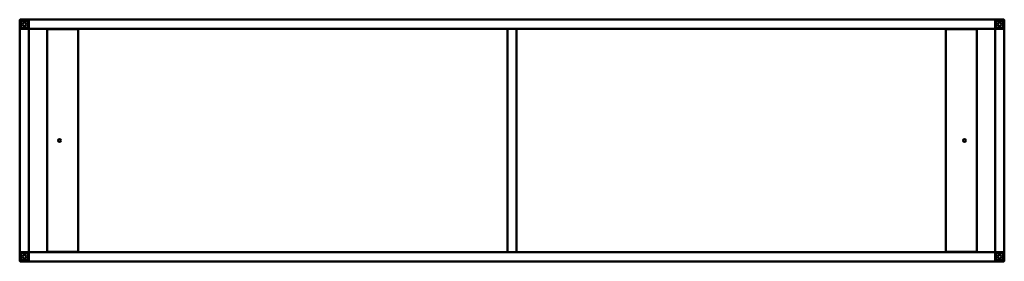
# Model space of a CAD drawing. Header units: millimetres. Extents: x 463 to 2057, y 695 to 1087.
import ezdxf

# ---------------------------------------------------------------- set-up
doc = ezdxf.new("R2010")
doc.units = ezdxf.units.MM
doc.header["$LTSCALE"] = 6
doc.layers.add('Visible (ISO)', color=7, linetype='Continuous', lineweight=50)

msp = doc.modelspace()

# ---------------------------------------------------------------- linework, layer by layer
at = {"layer": 'Visible (ISO)'}
for p, q in [((463, 1073), (463, 1086)), ((464, 1087), (477, 1087)), ((464.5, 1073.5), (464.5, 1085.5)), ((464.5, 1085.5), (476.5, 1085.5)), ((464.75, 1073.75), (464.75, 1085.25)), ((464.75, 1085.25), (476.25, 1085.25)), ((476.25, 1085.25), (476.25, 1073.75)), ((476.5, 1085.5), (476.5, 1073.5)), ((478, 1087), (478, 1086)), ((2042, 1087), (478, 1087)), ((478, 1086), (478, 1073)), ((478, 1074), (478, 1085)), ((2042, 1086), (2042, 1087)), ((2042, 1073), (2042, 1086)), ((2042, 1085), (2042, 1074)), ((2043, 1087), (2056, 1087)), ((2043.5, 1085.5), (2055.5, 1085.5)), ((2043.5, 1073.5), (2043.5, 1085.5)), ((2043.75, 1073.75), (2043.75, 1085.25)), ((2043.75, 1085.25), (2055.25, 1085.25)), ((2055.25, 1085.25), (2055.25, 1073.75)), ((2055.5, 1085.5), (2055.5, 1073.5)), ((2057, 1086), (2057, 1073)), ((464, 1072), (463, 1072)), ((463, 1072), (463, 710)), ((477, 1072), (464, 1072)), ((476.5, 1073.5), (464.5, 1073.5)), ((476.25, 1073.75), (464.75, 1073.75)), ((465, 1072), (476, 1072)), ((478, 1072), (477, 1072)), ((478, 1073), (478, 1072)), ((478, 1072), (478, 710)), ((1252.5, 1072), (478, 1072)), ((557.5, 1071.5), (507.5, 1071.5)), ((507.5, 1071.5), (507.5, 710.5)), ((557.5, 710.5), (557.5, 1071.5)), ((1254.5, 1072), (1252.5, 1072)), ((1252.5, 710), (1252.5, 1072)), ((1254.5, 1072), (1265.5, 1072)), ((1267.5, 1072), (1265.5, 1072)), ((1267.5, 710), (1267.5, 1072)), ((2042, 1072), (1267.5, 1072)), ((2012.5, 1071.5), (1962.5, 1071.5)), ((1962.5, 1071.5), (1962.5, 710.5)), ((2012.5, 710.5), (2012.5, 1071.5)), ((2042, 1072), (2042, 1073)), ((2043, 1072), (2042, 1072)), ((2042, 1072), (2042, 710)), ((2056, 1072), (2043, 1072)), ((2055.5, 1073.5), (2043.5, 1073.5)), ((2055.25, 1073.75), (2043.75, 1073.75)), ((2044, 1072), (2055, 1072)), ((2057, 1072), (2056, 1072)), ((2057, 1072), (2057, 710)), ((463, 710), (464, 710)), ((463, 696), (463, 709)), ((464, 710), (477, 710)), ((464.5, 696.5), (464.5, 708.5)), ((464.5, 708.5), (476.5, 708.5)), ((476.25, 708.25), (464.75, 708.25)), ((464.75, 708.25), (464.75, 696.75)), ((476, 710), (465, 710)), ((476.25, 696.75), (476.25, 708.25)), ((476.5, 708.5), (476.5, 696.5)), ((477, 710), (478, 710)), ((478, 710), (478, 709)), ((1252.5, 710), (478, 710)), ((478, 709), (478, 696)), ((478, 697), (478, 708)), ((507.5, 710.5), (557.5, 710.5)), ((1252.5, 710), (1254.5, 710)), ((1265.5, 710), (1254.5, 710)), ((1265.5, 710), (1267.5, 710)), ((2042, 710), (1267.5, 710)), ((1962.5, 710.5), (2012.5, 710.5)), ((2042, 710), (2043, 710)), ((2042, 709), (2042, 710)), ((2042, 696), (2042, 709)), ((2042, 708), (2042, 697)), ((2043, 710), (2056, 710)), ((2043.5, 696.5), (2043.5, 708.5)), ((2043.5, 708.5), (2055.5, 708.5)), ((2055.25, 708.25), (2043.75, 708.25)), ((2043.75, 708.25), (2043.75, 696.75)), ((2055, 710), (2044, 710)), ((2055.25, 696.75), (2055.25, 708.25)), ((2055.5, 708.5), (2055.5, 696.5)), ((2056, 710), (2057, 710)), ((2057, 709), (2057, 696)), ((477, 695), (464, 695)), ((476.5, 696.5), (464.5, 696.5)), ((464.75, 696.75), (476.25, 696.75)), ((478, 696), (478, 695)), ((2042, 695), (478, 695)), ((2042, 695), (2042, 696)), ((2056, 695), (2043, 695)), ((2055.5, 696.5), (2043.5, 696.5)), ((2043.75, 696.75), (2055.25, 696.75))]:
    msp.add_line(p, q, dxfattribs=at)
for centre, radius in [((470.5, 1079.5), 3), ((2049.5, 1079.5), 3), ((527.5, 891), 2.46), ((1992.5, 891), 2.46), ((470.5, 702.5), 3), ((2049.5, 702.5), 3)]:
    msp.add_circle(centre, radius, dxfattribs=at)
for centre, radius, start, end in [((464, 1086), 1, 90, 180), ((470.5, 1079.5), 7.5, 140.05549, 143.1301), ((470.5, 1079.5), 7.5, 126.8699, 129.94451), ((470.5, 1079.5), 7.5, 50.05549, 53.1301), ((470.5, 1079.5), 7.5, 36.8699, 39.94451), ((477, 1086), 1, 0, 90), ((2043, 1086), 1, 90, 180), ((2049.5, 1079.5), 7.5, 140.05549, 143.1301), ((2049.5, 1079.5), 7.5, 126.8699, 129.94451), ((2049.5, 1079.5), 7.5, 50.05549, 53.1301), ((2049.5, 1079.5), 7.5, 36.8699, 39.94451), ((2056, 1086), 1, 0, 90), ((464, 1073), 1, 180, 270), ((470.5, 1079.5), 7.5, 216.8699, 219.94451), ((470.5, 1079.5), 7.5, 230.05549, 233.1301), ((470.5, 1079.5), 7.5, 306.8699, 309.94451), ((470.5, 1079.5), 7.5, 320.05549, 323.1301), ((477, 1073), 1, 270, 0), ((2043, 1073), 1, 180, 270), ((2049.5, 1079.5), 7.5, 216.8699, 219.94451), ((2049.5, 1079.5), 7.5, 230.05549, 233.1301), ((2049.5, 1079.5), 7.5, 306.8699, 309.94451), ((2049.5, 1079.5), 7.5, 320.05549, 323.1301), ((2056, 1073), 1, 270, 0), ((464, 709), 1, 90, 180), ((470.5, 702.5), 7.5, 140.05549, 143.1301), ((470.5, 702.5), 7.5, 126.8699, 129.94451), ((470.5, 702.5), 7.5, 50.05549, 53.1301), ((470.5, 702.5), 7.5, 36.8699, 39.94451), ((477, 709), 1, 0, 90), ((2043, 709), 1, 90, 180), ((2049.5, 702.5), 7.5, 140.05549, 143.1301), ((2049.5, 702.5), 7.5, 126.8699, 129.94451), ((2049.5, 702.5), 7.5, 50.05549, 53.1301), ((2049.5, 702.5), 7.5, 36.8699, 39.94451), ((2056, 709), 1, 0, 90), ((464, 696), 1, 180, 270), ((470.5, 702.5), 7.5, 216.8699, 219.94451), ((470.5, 702.5), 7.5, 230.05549, 233.1301), ((470.5, 702.5), 7.5, 306.8699, 309.94451), ((470.5, 702.5), 7.5, 320.05549, 323.1301), ((477, 696), 1, 270, 0), ((2043, 696), 1, 180, 270), ((2049.5, 702.5), 7.5, 216.8699, 219.94451), ((2049.5, 702.5), 7.5, 230.05549, 233.1301), ((2049.5, 702.5), 7.5, 306.8699, 309.94451), ((2049.5, 702.5), 7.5, 320.05549, 323.1301), ((2056, 696), 1, 270, 0)]:
    msp.add_arc(centre, radius, start, end, dxfattribs=at)

doc.saveas('drawing.dxf')
